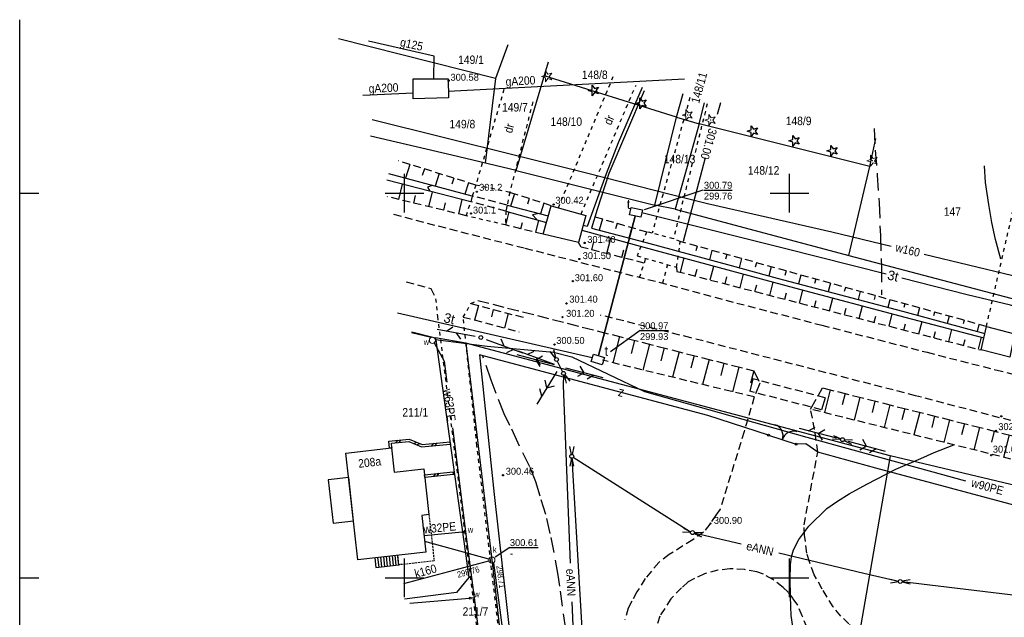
# Model space of a CAD drawing. Extents: x 4615668 to 9294084, y 5331114 to 10688993.
# Tile 158 of 181: x 4655745 to 4655873, y 5335908 to 5335986. Entities that reach past the tile are written whole.
import ezdxf
from ezdxf.enums import TextEntityAlignment as Align

# ---------------------------------------------------------------- set-up
doc = ezdxf.new("R2010")
doc.units = 0
doc.header["$MEASUREMENT"] = 0
for name, pattern in [('CHODNIK', [2, 1.5, -0.5]), ('DASHDOT', [25.4, 12.7, -6.35, 0, -6.35]), ('DROGA', [1, 0.5, -0.5]), ('HIDDEN', [0.375, 0.25, -0.125]), ('JEZDNIA', [1.5, 1, -0.5]), ('PRZEPUST', [1.5, 1, -0.5]), ('SKARPA1', [1.5, 1, -0.5]), ('WARSTWICA', [3, 2, -1])]:
    doc.linetypes.add(name, pattern=pattern)
for name, color, linetype in [('11', 7, 'Continuous'), ('12', 7, 'Continuous'), ('15', 7, 'Continuous'), ('16', 7, 'Continuous'), ('17', 7, 'Continuous'), ('18', 7, 'Continuous'), ('19', 7, 'Continuous'), ('2', 7, 'Continuous'), ('21', 7, 'Continuous'), ('22', 7, 'Continuous'), ('23', 7, 'Continuous'), ('24', 7, 'Continuous'), ('25', 7, 'Continuous'), ('26', 7, 'Continuous'), ('27', 7, 'Continuous'), ('28', 7, 'Continuous'), ('3', 7, 'Continuous'), ('31', 7, 'Continuous'), ('38', 7, 'Continuous'), ('43', 7, 'Continuous'), ('45', 7, 'Continuous'), ('47', 7, 'Continuous'), ('5', 7, 'Continuous'), ('50', 7, 'Continuous'), ('51', 7, 'Continuous'), ('52', 7, 'Continuous'), ('54', 7, 'Continuous'), ('56', 7, 'Continuous'), ('60', 7, 'Continuous'), ('SZZPZ_922', 7, 'Continuous'), ('UKKPA_506', 7, 'Continuous')]:
    doc.layers.add(name, color=color, linetype=linetype)
doc.styles.add('txt', font='TXT', dxfattribs={"height": 0.2})

# ---------------------------------------------------------------- blocks, each defined once
blk = doc.blocks.new('DR')
at = {"layer": '18', "color": 6, "linetype": 'Continuous', "style": 'txt', "width": 0.909091}
blk.add_text('dr', height=1.1, rotation=0.0001, dxfattribs=at).set_placement((0, 0), align=Align.MIDDLE)
blk = doc.blocks.new('A')
at = {"layer": '26', "color": 165, "linetype": 'Continuous'}
blk.add_circle((0, 0), 0.125, dxfattribs=at)
blk = doc.blocks.new('KL')
at = {"layer": 'UKKPA_506', "color": 7, "linetype": 'Continuous', "lineweight": 13}
blk.add_circle((0, 0), 0.4, dxfattribs=at)
blk = doc.blocks.new('BR')
at = {"layer": '38', "color": 97, "linetype": 'Continuous'}
for centre, start, end in [((-1.5, 0.05), 357.959, 90.5616), ((1.5, 0.06), 89.6223, 182.2249)]:
    blk.add_arc(centre, 1.5, start, end, dxfattribs=at)
blk = doc.blocks.new('Z')
at = {"layer": '60', "color": 11, "linetype": 'Continuous', "style": 'txt', "width": 0.88}
blk.add_text('z', height=1.25, rotation=0.0001, dxfattribs=at).set_placement((-0.01, 0.19), align=Align.MIDDLE)
blk = doc.blocks.new('SL')
at = {"layer": '22', "color": 1, "linetype": 'Continuous'}
for p, q in [((-1.27, 0.26), (-0.24, 0.05)), ((1.28, 0.26), (0.24, 0.05)), ((-0.25, -0.05), (-1.27, -0.26)), ((0.24, -0.05), (1.28, -0.26))]:
    blk.add_line(p, q, dxfattribs=at)
blk.add_circle((0, 0), 0.25, dxfattribs=at)
blk = doc.blocks.new('MSZ')
at = {"layer": '22', "color": 7, "linetype": 'Continuous'}
blk.add_circle((0, 0), 0.25, dxfattribs=at)
blk = doc.blocks.new('SL1')
at = {"layer": '22', "color": 1, "linetype": 'Continuous'}
for p, q in [((-0.245, 0.049), (-1.272, 0.256)), ((-0.245, -0.05), (-1.272, -0.256))]:
    blk.add_line(p, q, dxfattribs=at)
blk = doc.blocks.new('SEN')
at = {"layer": '22', "color": 1, "linetype": 'Continuous'}
for p, q in [((0.75, 0), (5.75, 0)), ((3.25, 0), (2.543, 0.707)), ((3.25, 0), (2.543, -0.707))]:
    blk.add_line(p, q, dxfattribs=at)
blk = doc.blocks.new('PLT')
at = {"layer": '24', "color": 40, "linetype": 'Continuous'}
for p, q in [((0.75, 0), (5.75, 0)), ((3.25, 0), (2.543, 0.707)), ((4.543, 0), (3.836, -0.707))]:
    blk.add_line(p, q, dxfattribs=at)
blk = doc.blocks.new('SLU')
at = {"layer": '22', "color": 1, "linetype": 'Continuous'}
blk.add_circle((0, 0), 0.25, dxfattribs=at)
blk = doc.blocks.new('WLD')
at = {"layer": '24', "color": 125, "linetype": 'Continuous'}
blk.add_lwpolyline([(0.75, -0.5), (-0.75, -0.5), (-0.75, 0.5), (0.75, 0.5)], close=True, dxfattribs=at)
blk = doc.blocks.new('WYS')
at = {"layer": '52', "color": 67, "linetype": 'Continuous'}
blk.add_circle((0, 0), 0.08, dxfattribs=at)
blk = doc.blocks.new('DI')
at = {"layer": 'SZZPZ_922', "color": 7, "linetype": 'Continuous', "lineweight": 13}
for p, q in [((-0.74, 0), (-0.23, 0.16)), ((-0.23, 0.7), (0.09, 0.27)), ((-0.23, 0.16), (-0.23, 0.7)), ((0.09, 0.27), (0.6, 0.43)), ((0.6, 0.43), (0.28, 0)), ((-0.23, -0.17), (-0.74, 0)), ((-0.23, -0.7), (-0.23, -0.17)), ((0.09, -0.27), (-0.23, -0.7)), ((0.6, -0.43), (0.09, -0.27)), ((0.28, 0), (0.6, -0.43))]:
    blk.add_line(p, q, dxfattribs=at)
blk.add_circle((0, 0), 0.0203, dxfattribs=at)
blk = doc.blocks.new('DIN')
at = {"layer": '47', "color": 3, "linetype": 'Continuous'}
for p, q in [((-0.736, -0.001), (-0.227, 0.164)), ((-0.227, 0.699), (0.087, 0.267)), ((-0.227, 0.164), (-0.227, 0.699)), ((0.087, 0.267), (0.595, 0.431)), ((0.595, 0.431), (0.281, -0.001)), ((-0.227, -0.166), (-0.736, -0.001)), ((-0.227, -0.702), (-0.227, -0.166)), ((0.087, -0.268), (-0.227, -0.702)), ((0.595, -0.434), (0.087, -0.268)), ((0.281, -0.001), (0.595, -0.434))]:
    blk.add_line(p, q, dxfattribs=at)

msp = doc.modelspace()

# ---------------------------------------------------------------- linework, layer by layer
at = {"layer": '11', "color": 2, "linetype": 'Continuous'}
for points in [[(4655788.909, 5335915.382), (4655787.352, 5335929.251), (4655793.278, 5335929.917), (4655793.632, 5335926.762), (4655797.466, 5335927.192), (4655798.134, 5335921.24), (4655797.212, 5335921.137), (4655797.746, 5335916.374)], [(4655787.71, 5335926.063), (4655785.048, 5335925.764), (4655785.678, 5335920.152), (4655788.34, 5335920.451)]]:
    msp.add_lwpolyline(points, close=True, dxfattribs=at)
at = {"layer": '11', "color": 2, "linetype": 'HIDDEN'}
msp.add_lwpolyline([(4655798.134, 5335921.24), (4655798.806, 5335915.229), (4655794.221, 5335914.716), (4655794.081, 5335915.963)], dxfattribs=at)
at = {"layer": '15', "color": 62, "linetype": 'Continuous'}
for p, q in [((4655791.469, 5335915.669), (4655791.609, 5335914.423)), ((4655791.842, 5335915.711), (4655791.982, 5335914.465)), ((4655792.215, 5335915.753), (4655792.355, 5335914.507)), ((4655792.589, 5335915.795), (4655792.728, 5335914.548)), ((4655792.962, 5335915.837), (4655793.102, 5335914.59)), ((4655793.335, 5335915.879), (4655793.475, 5335914.632)), ((4655793.708, 5335915.921), (4655793.848, 5335914.674))]:
    msp.add_line(p, q, dxfattribs=at)
msp.add_lwpolyline([(4655791.096, 5335915.628), (4655791.236, 5335914.381), (4655794.221, 5335914.716), (4655794.081, 5335915.963)], dxfattribs=at)
at = {"layer": '16', "color": 7, "linetype": 'CHODNIK'}
for p, q in [((4655804.481, 5335949.084), (4655840.362, 5335939.924)), ((4655847.717, 5335934.943), (4655849.282, 5335937.718)), ((4655849.282, 5335937.718), (4655899.063, 5335925.16))]:
    msp.add_line(p, q, dxfattribs=at)
at = {"layer": '16', "color": 7, "linetype": 'JEZDNIA'}
for points in [[(4655793.546, 5335960.285), (4655800.815, 5335958.362), (4655810.6, 5335955.879), (4655819.304, 5335953.639), (4655828.014, 5335951.442), (4655838.114, 5335948.737), (4655849.155, 5335945.873), (4655862.85, 5335942.334), (4655871.745, 5335940.07), (4655895.459, 5335934.03), (4655915.149, 5335929.355), (4655928.277, 5335926.256), (4655945.515, 5335922.2), (4655965.987, 5335917.321), (4655982.59, 5335913.129), (4656012.313, 5335905.478), (4656018.559, 5335904.027), (4656020.502, 5335904.453), (4656022.229, 5335905.026), (4656023.041, 5335905.509), (4656025.43, 5335906.523), (4656028.853, 5335913.457), (4656033.157, 5335922.613)], [(4655795.186, 5335951.515), (4655798.362, 5335950.647), (4655799.007, 5335949.295)], [(4656189.954, 5335850.356), (4656174.902, 5335855.759), (4656154.15, 5335862.948), (4656144.32, 5335866.121), (4656128.987, 5335870.178), (4656117.342, 5335873.276), (4656104.654, 5335876.567), (4656084.493, 5335881.576), (4656054.224, 5335888.857), (4656026.928, 5335895.557), (4656010.387, 5335899.749), (4655998.654, 5335902.666), (4655980.071, 5335907.188), (4655956.36, 5335913.034), (4655938.769, 5335917.413), (4655914.614, 5335923.416), (4655886.794, 5335930.059), (4655861.35, 5335936.691), (4655832.17, 5335944.22), (4655820.43, 5335947.161)], [(4655840.383, 5335936.533), (4655839.087, 5335932.05), (4655835.973, 5335921.971), (4655835.412, 5335921.191), (4655834.609, 5335920), (4655833.819, 5335918.966), (4655832.405, 5335917.958), (4655829.342, 5335916.071), (4655827.992, 5335915.037), (4655826.239, 5335912.927), (4655825.158, 5335911.191), (4655824.477, 5335909.981), (4655824.03, 5335909.09), (4655823.581, 5335907.616)], [(4655851.034, 5335894.948), (4655851.319, 5335895.526), (4655853.033, 5335904.007), (4655853.444, 5335906.244), (4655852.695, 5335907.04), (4655851.63, 5335908.055), (4655850.662, 5335909.243), (4655849.231, 5335911.58), (4655848.186, 5335913.43), (4655847.568, 5335915.118), (4655847.23, 5335916.249), (4655846.933, 5335918.571), (4655846.874, 5335919.907), (4655848.651, 5335929.372), (4655848.227, 5335932.286), (4655847.717, 5335934.943)], [(4655846.638, 5335908.084), (4655846.041, 5335909.498), (4655845.449, 5335910.344), (4655844.822, 5335911.15), (4655844.133, 5335911.791), (4655842.817, 5335912.819), (4655841.605, 5335913.502), (4655840.716, 5335913.816), (4655839.141, 5335914.104), (4655837.212, 5335914.217), (4655835.661, 5335914.017), (4655833.94, 5335913.553), (4655832.654, 5335912.962), (4655831.791, 5335912.522)], [(4655831.791, 5335912.522), (4655830.96, 5335911.737), (4655829.566, 5335910.311), (4655828.129, 5335908.059), (4655827.665, 5335906.514)], [(4655847.251, 5335906.52), (4655846.638, 5335908.084)]]:
    msp.add_lwpolyline(points, dxfattribs=at)
at = {"layer": '16', "color": 7, "linetype": 'CHODNIK'}
msp.add_lwpolyline([(4655840.362, 5335939.924), (4655841.13, 5335938.327), (4655840.383, 5335936.533)], dxfattribs=at)
at = {"layer": '17', "color": 97, "linetype": 'DROGA'}
for p, q in [((4655814.947, 5335961.129), (4655822.263, 5335978.615)), ((4655817.9, 5335960.304), (4655825.036, 5335977.071)), ((4655807.88, 5335976.502), (4655804.225, 5335964.067)), ((4655811.622, 5335974.87), (4655808.63, 5335963.121)), ((4655832.033, 5335975.436), (4655827.127, 5335957.819)), ((4655834.289, 5335974.626), (4655829.891, 5335957.084)), ((4655870.554, 5335945.699), (4655874.975, 5335964.907)), ((4655808.63, 5335963.121), (4655808.288, 5335961.458)), ((4655825.498, 5335952.077), (4655826.301, 5335954.54)), ((4655829.118, 5335953.735), (4655828.456, 5335951.324))]:
    msp.add_line(p, q, dxfattribs=at)
for points in [[(4655808.63, 5335963.121), (4655804.225, 5335964.067), (4655803.769, 5335962.647)], [(4655808.144, 5335960.699), (4655808.061, 5335958.884), (4655802.971, 5335960.08), (4655803.596, 5335961.911)], [(4655827.127, 5335957.819), (4655826.425, 5335957.988), (4655825.171, 5335954.863), (4655830.31, 5335953.394), (4655830.793, 5335956.724), (4655829.891, 5335957.084), (4655827.127, 5335957.819)], [(4655799.007, 5335949.295), (4655799.248, 5335946.995), (4655804.44, 5335905.712), (4655807.993, 5335875.27)], [(4655810.228, 5335874.644), (4655808.397, 5335896.209), (4655804.371, 5335930.194), (4655802.575, 5335946.925), (4655803.596, 5335948.666), (4655804.481, 5335949.084)]]:
    msp.add_lwpolyline(points, dxfattribs=at)
at = {"layer": '19', "color": 7, "linetype": 'Continuous'}
for p, q in [((4655803.769, 5335962.647), (4655803.596, 5335961.911)), ((4655808.288, 5335961.458), (4655808.144, 5335960.699)), ((4655840.218, 5335938.894), (4655839.842, 5335937.268)), ((4655849.595, 5335936.421), (4655849.136, 5335934.867))]:
    msp.add_line(p, q, dxfattribs=at)
at = {"layer": '19', "color": 172, "linetype": 'PRZEPUST'}
for p, q in [((4655808.144, 5335960.699), (4655803.596, 5335961.911)), ((4655808.288, 5335961.458), (4655803.769, 5335962.647)), ((4655849.595, 5335936.421), (4655840.218, 5335938.894)), ((4655849.136, 5335934.867), (4655839.842, 5335937.268))]:
    msp.add_line(p, q, dxfattribs=at)
at = {"layer": '19', "color": 172, "linetype": 'Continuous'}
for p, q in [((4655793.85, 5335930.579), (4655794.115, 5335930.911)), ((4655794.272, 5335930.627), (4655794.537, 5335930.958)), ((4655793.315, 5335929.921), (4655793.017, 5335929.887)), ((4655796.183, 5335930.48), (4655796.575, 5335930.641)), ((4655796.575, 5335930.317), (4655796.967, 5335930.478)), ((4655798.493, 5335930.184), (4655798.764, 5335930.511)), ((4655798.916, 5335930.224), (4655799.186, 5335930.551)), ((4655800.922, 5335930.414), (4655800.894, 5335930.712)), ((4655797.555, 5335926.396), (4655801.302, 5335926.817)), ((4655797.589, 5335926.098), (4655797.555, 5335926.396)), ((4655797.589, 5335926.098), (4655801.336, 5335926.519)), ((4655798.781, 5335926.232), (4655799.046, 5335926.564)), ((4655799.203, 5335926.279), (4655799.467, 5335926.611)), ((4655801.336, 5335926.519), (4655801.302, 5335926.817))]:
    msp.add_line(p, q, dxfattribs=at)
for points in [[(4655793.017, 5335929.887), (4655792.917, 5335930.776), (4655795.544, 5335931.071), (4655797.234, 5335930.367), (4655800.894, 5335930.712)], [(4655793.315, 5335929.921), (4655793.249, 5335930.512), (4655795.5, 5335930.765), (4655797.188, 5335930.061), (4655800.922, 5335930.414)]]:
    msp.add_lwpolyline(points, dxfattribs=at)
for p in [(4655793.315, 5335929.921), (4655800.922, 5335930.414), (4655797.589, 5335926.098), (4655801.336, 5335926.519)]:
    msp.add_point(p, dxfattribs=at)
at = {"layer": '2', "color": 7, "linetype": 'Continuous'}
for p, q in [((4655809.451, 5335965.972), (4655813.646, 5335980.065)), ((4655830.305, 5335972.899), (4655813.114, 5335978.276)), ((4655806.788, 5335977.897), (4655805.444, 5335966.918)), ((4655855.392, 5335966.492), (4655856.178, 5335970.124)), ((4655802.912, 5335943.529), (4655798.988, 5335944.222)), ((4655858.038, 5335928.883), (4655802.912, 5335943.529))]:
    msp.add_line(p, q, dxfattribs=at)
for points in [[(4655808.378, 5335982.281), (4655806.788, 5335977.897), (4655786.372, 5335983.061)], [(4655809.451, 5335965.972), (4655827.488, 5335961.471), (4655830.305, 5335972.899), (4655831.161, 5335975.983)], [(4655830.305, 5335972.899), (4655833.229, 5335972.033), (4655833.935, 5335974.759)], [(4655833.229, 5335972.033), (4655830.133, 5335960.953), (4655827.488, 5335961.471)], [(4655830.133, 5335960.953), (4655852.698, 5335954.906), (4655855.392, 5335966.492), (4655833.229, 5335972.033)], [(4655809.451, 5335965.972), (4655801.103, 5335967.942), (4655790.544, 5335970.427)], [(4655852.698, 5335954.906), (4655875.37, 5335948.932), (4655878.659, 5335964.448)], [(4655795.919, 5335944.995), (4655798.988, 5335944.222), (4655803.329, 5335913.091), (4655801.71, 5335911.145), (4655794.954, 5335910.238)], [(4655802.912, 5335943.529), (4655806.383, 5335914.655), (4655810.95, 5335874.067)], [(4655892.692, 5335920.67), (4655858.038, 5335928.883), (4655852.789, 5335898.44)]]:
    msp.add_lwpolyline(points, dxfattribs=at)
at = {"layer": '21', "color": 1, "linetype": 'Continuous'}
for p, q in [((4655816.693, 5335928.573), (4655818.14, 5335903.662)), ((4655832.12, 5335918.963), (4655816.889, 5335928.676)), ((4655838.69, 5335917.391), (4655832.605, 5335918.841))]:
    msp.add_line(p, q, dxfattribs=at)
for points in [[(4655815.611, 5335939.347), (4655815.573, 5335938.008), (4655816.468, 5335914.956)], [(4655859.12, 5335912.552), (4655854.638, 5335913.589), (4655843.602, 5335916.22)], [(4655879.311, 5335910.492), (4655876.134, 5335910.537), (4655859.618, 5335912.526)], [(4655816.682, 5335909.91), (4655817.219, 5335897.576), (4655824.805, 5335889.458)]]:
    msp.add_lwpolyline(points, dxfattribs=at)
at = {"layer": '22', "color": 7, "linetype": 'DASHDOT'}
msp.add_line((4655814.812, 5335941.186), (4655815.505, 5335939.821), dxfattribs=at)
at = {"layer": '23', "color": 40, "linetype": 'Continuous'}
for p, q in [((4655820.183, 5335941.902), (4655824.921, 5335960.039)), ((4655824.921, 5335960.039), (4655820.183, 5335941.902)), ((4655819.351, 5335941.606), (4655794.066, 5335947.438))]:
    msp.add_line(p, q, dxfattribs=at)
for points in [[(4655857.553, 5335952.477), (4655844.335, 5335955.817), (4655825.789, 5335960.465)], [(4655892.174, 5335942.672), (4655873.671, 5335948.445), (4655868.064, 5335949.821), (4655859.589, 5335951.963)]]:
    msp.add_lwpolyline(points, dxfattribs=at)
at = {"layer": '25', "color": 165, "linetype": 'Continuous'}
for p, q in [((4655798.426, 5335944.253), (4655795.867, 5335944.861)), ((4655802.45, 5335918.973), (4655797.509, 5335918.492)), ((4655802.698, 5335918.996), (4655802.863, 5335919.011)), ((4655802.863, 5335919.011), (4655803.989, 5335910.425)), ((4655803.382, 5335910.364), (4655795.632, 5335909.708)), ((4655803.989, 5335910.425), (4655803.631, 5335910.388)), ((4655803.989, 5335910.425), (4655804.94, 5335903.34))]:
    msp.add_line(p, q, dxfattribs=at)
for points in [[(4655790.748, 5335972.571), (4655818.607, 5335965.66), (4655829.645, 5335962.848), (4655834.337, 5335961.657), (4655850.476, 5335958.008), (4655858.201, 5335956.144)], [(4655862.479, 5335955.111), (4655891.288, 5335948.159), (4655917.449, 5335941.476), (4655939.847, 5335935.572), (4655960.17, 5335929.457), (4655976.358, 5335925.602), (4655979.588, 5335924.705)], [(4655798.812, 5335943.556), (4655800.107, 5335941.173), (4655800.445, 5335938.457)], [(4655798.977, 5335943.994), (4655805.692, 5335943.142), (4655814.308, 5335942.354), (4655816.716, 5335941.732), (4655826.123, 5335937.225), (4655847.237, 5335931.322), (4655867.852, 5335925.656)], [(4655801.187, 5335932.503), (4655801.999, 5335925.979), (4655802.863, 5335919.011)]]:
    msp.add_lwpolyline(points, dxfattribs=at)
at = {"layer": '27', "color": 17, "linetype": 'Continuous'}
for p, q in [((4655805.918, 5335915.44), (4655797.593, 5335917.742)), ((4655794.881, 5335912.295), (4655805.917, 5335915.23))]:
    msp.add_line(p, q, dxfattribs=at)
msp.add_lwpolyline([(4655806.519, 5335914.996), (4655807.704, 5335906.218), (4655810.067, 5335885.673)], dxfattribs=at)
at = {"layer": '31', "color": 2, "linetype": 'Continuous'}
for p, q in [((4655800.647, 5335976.265), (4655831.35, 5335977.88)), ((4655796.089, 5335976.004), (4655789.532, 5335975.717))]:
    msp.add_line(p, q, dxfattribs=at)
msp.add_lwpolyline([(4655798.784, 5335977.854), (4655798.819, 5335980.828), (4655790.262, 5335982.749)], dxfattribs=at)
at = {"layer": '38', "color": 97, "linetype": 'Continuous'}
msp.add_line((4655842.239, 5335931.565), (4655845.86, 5335930.406), dxfattribs=at)
for points in [[(4655796.104, 5335977.856), (4655800.615, 5335977.852), (4655800.665, 5335975.39), (4655796.083, 5335975.263), (4655796.104, 5335977.856)], [(4655842.239, 5335931.565), (4655834.384, 5335934.104), (4655804.704, 5335941.993), (4655806.605, 5335923.88), (4655809.903, 5335894.502), (4655811.96, 5335873.818), (4655813.413, 5335845.806), (4655814.485, 5335824.086)], [(4655846.713, 5335865.387), (4655849.797, 5335881.632), (4655849.892, 5335882.164), (4655884.952, 5335873.981), (4655887.706, 5335890.416), (4655892.337, 5335917.665), (4655877.367, 5335921.626), (4655856.19, 5335927.29), (4655848.651, 5335929.372), (4655847.11, 5335930.465), (4655845.86, 5335930.406)]]:
    msp.add_lwpolyline(points, dxfattribs=at)
for centre in [(4655842.239, 5335931.565), (4655845.86, 5335930.406)]:
    msp.add_circle(centre, 0.125, dxfattribs=at)
at = {"layer": '43', "color": 125, "linetype": 'Continuous'}
for points in [[(4655814.011, 5335961.39), (4655818.515, 5335960.132), (4655817.557, 5335956.627), (4655812.991, 5335957.679), (4655814.011, 5335961.39)], [(4655870.554, 5335945.699), (4655874.215, 5335944.733), (4655873.613, 5335941.703), (4655869.893, 5335942.64), (4655870.554, 5335945.699)]]:
    msp.add_lwpolyline(points, dxfattribs=at)
at = {"layer": '45', "color": 219, "linetype": 'Continuous'}
for p, q in [((4655803.769, 5335962.647), (4655792.903, 5335965.524)), ((4655803.596, 5335961.911), (4655792.645, 5335964.717)), ((4655808.144, 5335960.699), (4655813.416, 5335959.224)), ((4655808.288, 5335961.458), (4655813.644, 5335960.055))]:
    msp.add_line(p, q, dxfattribs=at)
for points in [[(4655825.855, 5335976.762), (4655822.732, 5335969.547), (4655821.147, 5335965.545), (4655818.681, 5335958.664), (4655818.152, 5335958.804)], [(4655826.098, 5335976.309), (4655821.505, 5335965.568), (4655819.995, 5335960.903), (4655819.257, 5335958.479)], [(4655798.563, 5335964.026), (4655797.943, 5335963.817), (4655798.27, 5335963.276)], [(4655812.469, 5335960.363), (4655811.59, 5335960.205), (4655812.132, 5335959.583)], [(4655817.987, 5335958.199), (4655826.049, 5335956.011), (4655845.641, 5335950.706), (4655859.946, 5335946.907), (4655870.234, 5335944.216)], [(4655819.257, 5335958.479), (4655826.363, 5335956.587), (4655837.417, 5335953.606), (4655843.377, 5335951.979), (4655859.674, 5335947.665), (4655870.353, 5335944.771)]]:
    msp.add_lwpolyline(points, dxfattribs=at)
at = {"layer": '50', "color": 216, "linetype": 'Continuous'}
for p, q in [((4655836.031, 5335974.757), (4655835.595, 5335973.225)), ((4655833.999, 5335967.623), (4655831.157, 5335956.745))]:
    msp.add_line(p, q, dxfattribs=at)
at = {"layer": '50', "color": 245, "linetype": 'WARSTWICA'}
for points in [[(4655855.96, 5335971.424), (4655856.085, 5335968.586), (4655856.366, 5335965.352), (4655856.611, 5335961.772), (4655856.78, 5335957.512), (4655856.923, 5335953.444), (4655856.917, 5335949.808)], [(4655819.086, 5335852.634), (4655818.56, 5335857.575), (4655817.667, 5335866.395), (4655817.05, 5335875.889), (4655816.617, 5335885.648), (4655816.537, 5335890.575), (4655816.469, 5335898.037), (4655816.248, 5335902.885), (4655815.903, 5335906.368), (4655815.127, 5335911.929), (4655814.924, 5335913.375), (4655814.414, 5335916.321), (4655813.897, 5335918.804), (4655813.324, 5335921.26), (4655812.567, 5335923.623), (4655812.021, 5335925.492), (4655811.229, 5335927.469), (4655809.71, 5335930.524), (4655808.658, 5335932.84), (4655807.909, 5335934.33), (4655806.871, 5335936.965), (4655806.223, 5335938.726), (4655805.128, 5335941.824)]]:
    msp.add_lwpolyline(points, dxfattribs=at)
at = {"layer": '50', "color": 216, "linetype": 'Continuous'}
for points in [[(4655872.42, 5335954.455), (4655871.725, 5335956.996), (4655871.276, 5335959.188), (4655870.857, 5335961.552), (4655870.42, 5335964.418), (4655870.319, 5335966.571)], [(4655845.526, 5335905.834), (4655845.199, 5335908.126), (4655845.128, 5335909.243), (4655845.11, 5335910.698), (4655845.047, 5335912.812), (4655845.116, 5335914.724), (4655845.229, 5335915.77), (4655845.498, 5335916.654), (4655846.189, 5335917.991), (4655847.483, 5335919.725), (4655849.83, 5335922.056), (4655851.202, 5335922.988), (4655852.737, 5335923.957), (4655855.016, 5335925.221), (4655858.8, 5335927.155), (4655862.022, 5335928.554), (4655863.776, 5335929.339), (4655866.32, 5335930.315)]]:
    msp.add_lwpolyline(points, dxfattribs=at)
at = {"layer": '51', "color": 3, "linetype": 'SKARPA1'}
for p, q in [((4655804.225, 5335964.067), (4655794.187, 5335967.215)), ((4655814.011, 5335961.39), (4655808.63, 5335963.121)), ((4655802.971, 5335960.08), (4655792.719, 5335962.568)), ((4655819.702, 5335959.94), (4655826.425, 5335957.988)), ((4655812.991, 5335957.679), (4655808.061, 5335958.884)), ((4655870.554, 5335945.699), (4655830.793, 5335956.724)), ((4655803.596, 5335948.666), (4655810.521, 5335946.849)), ((4655802.575, 5335946.925), (4655809.852, 5335945.011)), ((4655840.383, 5335936.533), (4655820.676, 5335941.306)), ((4655898.48, 5335922.315), (4655847.717, 5335934.943))]:
    msp.add_line(p, q, dxfattribs=at)
at = {"layer": '51', "color": 3, "linetype": 'Continuous'}
for p, q in [((4655795.637, 5335966.76), (4655795.07, 5335964.95)), ((4655797.546, 5335966.162), (4655797.275, 5335965.3)), ((4655799.454, 5335965.563), (4655798.94, 5335963.925)), ((4655794.225, 5335962.203), (4655794.707, 5335964.189)), ((4655801.362, 5335964.965), (4655801.119, 5335964.189)), ((4655803.271, 5335964.366), (4655802.811, 5335962.901)), ((4655798.112, 5335961.259), (4655798.582, 5335963.196)), ((4655809.251, 5335962.921), (4655808.742, 5335961.339)), ((4655796.168, 5335961.731), (4655796.406, 5335962.712)), ((4655800.056, 5335960.788), (4655800.288, 5335961.743)), ((4655801.999, 5335960.316), (4655802.457, 5335962.203)), ((4655811.155, 5335962.309), (4655810.918, 5335961.57)), ((4655813.059, 5335961.696), (4655812.618, 5335960.324)), ((4655808.134, 5335958.866), (4655808.554, 5335960.584)), ((4655810.077, 5335958.391), (4655810.279, 5335959.218)), ((4655812.02, 5335957.916), (4655812.408, 5335959.506)), ((4655820.662, 5335959.661), (4655820.243, 5335958.217)), ((4655822.583, 5335959.104), (4655822.38, 5335958.403)), ((4655824.504, 5335958.546), (4655824.109, 5335957.187)), ((4655819.317, 5335955.651), (4655819.577, 5335956.674)), ((4655821.255, 5335955.158), (4655821.767, 5335957.173)), ((4655823.193, 5335954.665), (4655823.446, 5335955.657)), ((4655832.972, 5335956.12), (4655832.802, 5335955.508)), ((4655834.899, 5335955.585), (4655834.564, 5335954.375)), ((4655830.804, 5335952.742), (4655831.283, 5335954.594)), ((4655836.827, 5335955.051), (4655836.661, 5335954.453)), ((4655838.754, 5335954.517), (4655838.425, 5335953.331)), ((4655840.681, 5335953.982), (4655840.518, 5335953.393)), ((4655832.741, 5335952.241), (4655832.977, 5335953.156)), ((4655834.677, 5335951.741), (4655835.144, 5335953.548)), ((4655842.608, 5335953.448), (4655842.284, 5335952.277)), ((4655844.536, 5335952.913), (4655844.375, 5335952.335)), ((4655836.613, 5335951.24), (4655836.844, 5335952.133)), ((4655838.55, 5335950.74), (4655839.005, 5335952.503)), ((4655842.423, 5335949.739), (4655842.867, 5335951.457)), ((4655846.463, 5335952.379), (4655846.149, 5335951.245)), ((4655848.39, 5335951.845), (4655848.236, 5335951.289)), ((4655850.318, 5335951.31), (4655850.016, 5335950.222)), ((4655840.486, 5335950.24), (4655840.711, 5335951.11)), ((4655844.359, 5335949.239), (4655844.578, 5335950.087)), ((4655846.295, 5335948.738), (4655846.729, 5335950.417)), ((4655852.245, 5335950.776), (4655852.097, 5335950.243)), ((4655854.172, 5335950.241), (4655853.883, 5335949.198)), ((4655848.232, 5335948.238), (4655848.447, 5335949.071)), ((4655850.168, 5335947.738), (4655850.595, 5335949.39)), ((4655856.099, 5335949.707), (4655855.958, 5335949.197)), ((4655858.027, 5335949.173), (4655857.75, 5335948.174)), ((4655804.563, 5335948.412), (4655804.07, 5335946.532)), ((4655806.498, 5335947.905), (4655806.251, 5335946.964)), ((4655808.432, 5335947.397), (4655807.938, 5335945.514)), ((4655852.104, 5335947.237), (4655852.316, 5335948.057)), ((4655854.041, 5335946.737), (4655854.461, 5335948.364)), ((4655859.954, 5335948.638), (4655859.819, 5335948.15)), ((4655861.881, 5335948.104), (4655861.614, 5335947.139)), ((4655863.809, 5335947.569), (4655863.676, 5335947.093)), ((4655855.977, 5335946.236), (4655856.186, 5335947.043)), ((4655857.914, 5335945.736), (4655858.327, 5335947.337)), ((4655861.786, 5335944.735), (4655862.196, 5335946.319)), ((4655865.736, 5335947.035), (4655865.475, 5335946.093)), ((4655867.663, 5335946.501), (4655867.534, 5335946.035)), ((4655859.85, 5335945.235), (4655860.055, 5335946.03)), ((4655863.723, 5335944.235), (4655863.927, 5335945.024)), ((4655865.659, 5335943.734), (4655866.065, 5335945.306)), ((4655869.59, 5335945.966), (4655869.335, 5335945.047)), ((4655822.891, 5335944.384), (4655822.022, 5335940.98)), ((4655824.828, 5335943.89), (4655824.397, 5335942.199)), ((4655867.595, 5335943.234), (4655867.798, 5335944.017)), ((4655869.532, 5335942.733), (4655869.935, 5335944.294)), ((4655826.766, 5335943.395), (4655825.909, 5335940.038)), ((4655828.704, 5335942.9), (4655828.279, 5335941.234)), ((4655830.642, 5335942.405), (4655829.797, 5335939.097)), ((4655832.58, 5335941.911), (4655832.161, 5335940.268)), ((4655834.518, 5335941.416), (4655833.685, 5335938.155)), ((4655836.456, 5335940.921), (4655836.042, 5335939.303)), ((4655838.393, 5335940.427), (4655837.573, 5335937.214)), ((4655840.331, 5335939.932), (4655839.924, 5335938.337)), ((4655850.252, 5335937.473), (4655849.501, 5335934.499)), ((4655852.191, 5335936.984), (4655851.817, 5335935.5)), ((4655854.13, 5335936.495), (4655853.383, 5335933.533)), ((4655856.069, 5335936.006), (4655855.697, 5335934.528)), ((4655858.009, 5335935.517), (4655857.265, 5335932.568)), ((4655859.948, 5335935.027), (4655859.577, 5335933.556)), ((4655861.887, 5335934.538), (4655861.146, 5335931.602)), ((4655863.826, 5335934.049), (4655863.457, 5335932.584)), ((4655865.766, 5335933.56), (4655865.028, 5335930.637)), ((4655867.705, 5335933.071), (4655867.337, 5335931.612)), ((4655869.644, 5335932.581), (4655868.91, 5335929.671)), ((4655871.583, 5335932.092), (4655871.217, 5335930.64)), ((4655873.523, 5335931.603), (4655872.792, 5335928.705))]:
    msp.add_line(p, q, dxfattribs=at)
at = {"layer": '51', "color": 3, "linetype": 'SKARPA1'}
for points in [[(4655826.101, 5335953.926), (4655817.919, 5335956.006), (4655817.557, 5335956.627)], [(4655830.31, 5335953.394), (4655830.358, 5335952.857), (4655869.893, 5335942.64)]]:
    msp.add_lwpolyline(points, dxfattribs=at)
at = {"layer": '54', "color": 40, "linetype": 'Continuous'}
for p, q in [((4655833.727, 5335963.409), (4655826.107, 5335960.845)), ((4655825.556, 5335945.154), (4655821.736, 5335942.417))]:
    msp.add_line(p, q, dxfattribs=at)
at = {"layer": '56', "color": 17, "linetype": 'Continuous'}
msp.add_line((4655808.651, 5335916.978), (4655806.744, 5335915.704), dxfattribs=at)
at = {"layer": '60', "color": 7, "linetype": 'Continuous'}
for p, q in [((4655794.967, 5335960.525), (4655794.967, 5335965.525)), ((4655844.967, 5335960.525), (4655844.967, 5335965.525)), ((4655744.967, 5335963.025), (4655747.467, 5335963.025)), ((4655792.467, 5335963.025), (4655797.467, 5335963.025)), ((4655842.467, 5335963.025), (4655847.467, 5335963.025)), ((4655794.967, 5335910.525), (4655794.967, 5335915.525)), ((4655844.967, 5335910.525), (4655844.967, 5335915.525)), ((4655744.967, 5335913.025), (4655747.467, 5335913.025)), ((4655792.467, 5335913.025), (4655797.467, 5335913.025)), ((4655842.467, 5335913.025), (4655847.467, 5335913.025))]:
    msp.add_line(p, q, dxfattribs=at)
msp.add_lwpolyline([(4656144.967, 5335985.559), (4656144.967, 5335813.025), (4655744.967, 5335813.025), (4655744.967, 5335985.559)], dxfattribs=at)

# ---------------------------------------------------------------- block references
at = {"layer": '18', "color": 6, "linetype": 'Continuous'}
for p, xscale, yscale, rotation in [((4655821.503, 5335972.541), 1.000000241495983, 1.000000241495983, 66.66793299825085), ((4655808.511, 5335971.458), 0.9999980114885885, 0.9999980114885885, 75.3027314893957)]:
    msp.add_blockref('DR', p, dxfattribs=dict(at, xscale=xscale, yscale=yscale, rotation=rotation))
at = {"layer": '22', "color": 1, "linetype": 'Continuous'}
for name, p, xscale, yscale, rotation in [('SEN', (4655815.159, 5335940.503), 0.9999986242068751, 0.9999986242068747, 164.6621376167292), ('SL1', (4655814.7, 5335941.409), 0.9999991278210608, 0.9999991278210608, 296.8678837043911), ('SEN', (4655815.159, 5335940.503), 1.000001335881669, 1.000001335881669, 345.4552621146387), ('SEN', (4655815.159, 5335940.503), 1.000000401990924, 1.000000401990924, 238.6346343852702), ('SL1', (4655815.618, 5335939.597), 0.9999991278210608, 0.9999991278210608, 116.8678837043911), ('SEN', (4655851.856, 5335930.982), 1.000001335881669, 1.000001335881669, 165.4552621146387), ('SL', (4655851.856, 5335930.982), 1.000000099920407, 1.000000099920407, 345.7755805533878), ('SEN', (4655851.856, 5335930.982), 1.000000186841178, 1.000000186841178, 344.8056987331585), ('SL', (4655832.365, 5335918.912), 1.000000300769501, 1.000000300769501, 346.1908232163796), ('SL', (4655859.37, 5335912.558), 0.9999989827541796, 0.9999989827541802, 358.5185336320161)]:
    msp.add_blockref(name, p, dxfattribs=dict(at, xscale=xscale, yscale=yscale, rotation=rotation))
at = {"layer": '22', "color": 7, "linetype": 'Continuous'}
for p in [(4655814.7, 5335941.409), (4655815.618, 5335939.597)]:
    msp.add_blockref('MSZ', p, dxfattribs=at)
at = {"layer": '22', "color": 1, "linetype": 'Continuous'}
msp.add_blockref('SLU', (4655851.856, 5335930.982), dxfattribs=at)
at = {"layer": '22', "color": 1, "linetype": 'Continuous', "rotation": 270}
msp.add_blockref('SL', (4655816.686, 5335928.823), dxfattribs=at)
at = {"layer": '24', "color": 125, "linetype": 'Continuous'}
for p, xscale, yscale, rotation in [((4655825.037, 5335960.526), 0.999997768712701, 0.999997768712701, 348.7592932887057), ((4655820.076, 5335941.412), 1.000002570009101, 1.000002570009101, 342.8826180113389)]:
    msp.add_blockref('WLD', p, dxfattribs=dict(at, xscale=xscale, yscale=yscale, rotation=rotation))
at = {"layer": '24', "color": 40, "linetype": 'Continuous'}
for p, xscale, yscale, rotation in [((4655804.868, 5335944.26), 0.99999880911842, 0.9999988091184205, 169.3823934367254), ((4655804.868, 5335944.26), 1.00000057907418, 1.00000057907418, 339.8986575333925), ((4655815.159, 5335940.503), 0.999999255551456, 0.999999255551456, 160.0250083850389), ((4655815.159, 5335940.503), 1.000001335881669, 1.000001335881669, 345.4552621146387), ((4655815.159, 5335940.503), 1.000000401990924, 1.000000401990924, 238.6346343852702), ((4655851.856, 5335930.982), 1.000001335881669, 1.000001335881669, 165.4552621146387), ((4655851.856, 5335930.982), 1.000000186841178, 1.000000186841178, 344.8056987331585)]:
    msp.add_blockref('PLT', p, dxfattribs=dict(at, xscale=xscale, yscale=yscale, rotation=rotation))
msp.add_blockref('SLU', (4655804.868, 5335944.26), dxfattribs=at)
at = {"layer": '26', "color": 165, "linetype": 'Continuous'}
for name, p in [('KL', (4655798.591, 5335943.889)), ('A', (4655802.574, 5335918.985)), ('A', (4655803.507, 5335910.375))]:
    msp.add_blockref(name, p, dxfattribs=at)
at = {"layer": '28', "color": 17, "linetype": 'Continuous'}
msp.add_blockref('KL', (4655806.304, 5335915.333), dxfattribs=at)
at = {"layer": '38', "color": 97, "linetype": 'Continuous', "xscale": 0.9999978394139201, "yscale": 0.9999978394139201, "rotation": 342.2415555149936}
msp.add_blockref('BR', (4655844.049, 5335930.986), dxfattribs=at)
at = {"layer": '47', "color": 3, "linetype": 'Continuous'}
for name, p in [('DI', (4655813.488, 5335978.194)), ('DIN', (4655819.547, 5335976.345)), ('DIN', (4655825.753, 5335974.693)), ('DI', (4655831.751, 5335973.171)), ('DI', (4655834.729, 5335972.519)), ('DIN', (4655840.22, 5335971.087)), ('DIN', (4655845.635, 5335969.812)), ('DIN', (4655850.563, 5335968.529)), ('DI', (4655855.744, 5335967.238))]:
    msp.add_blockref(name, p, dxfattribs=at)
at = {"layer": '52', "color": 67, "linetype": 'Continuous'}
for p in [(4655800.696, 5335977.647), (4655804.361, 5335963.207), (4655814.333, 5335961.544), (4655803.588, 5335960.382), (4655818.363, 5335956.55), (4655817.671, 5335954.467), (4655816.834, 5335951.591), (4655815.999, 5335948.69), (4655815.489, 5335946.901), (4655814.451, 5335943.341), (4655872.483, 5335934.023), (4655871.814, 5335932.126), (4655871.172, 5335928.957), (4655807.749, 5335926.358), (4655834.707, 5335920.097)]:
    msp.add_blockref('WYS', p, dxfattribs=at)
at = {"layer": '60', "color": 11, "linetype": 'Continuous', "xscale": 1.000000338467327, "yscale": 1.000000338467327, "rotation": 165.791822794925}
msp.add_blockref('Z', (4655823.07, 5335937.115), dxfattribs=at)

# ---------------------------------------------------------------- texts
at = {"layer": '12', "color": 62, "linetype": 'Continuous', "style": 'txt', "width": 0.909091}
msp.add_text('208a', height=1.1, rotation=6.41234, dxfattribs=at).set_placement((4655790.374, 5335928.583), align=Align.TOP_CENTER)
at = {"layer": '21', "color": 1, "linetype": 'Continuous', "style": 'txt', "width": 0.909091}
for rotation, p in [(346.59262, (4655841.146, 5335916.804)), (272.49092, (4655816.573, 5335912.433))]:
    msp.add_text('eANN', height=1.1, rotation=rotation, dxfattribs=at).set_placement(p, align=Align.MIDDLE)
at = {"layer": '24', "color": 125, "linetype": 'Continuous', "style": 'txt'}
for p in [(4655823.837, 5335960.972), (4655820.947, 5335941.878)]:
    msp.add_text('t', height=1.25, dxfattribs=at).set_placement(p)
at = {"layer": '25', "color": 165, "linetype": 'Continuous', "style": 'txt', "width": 0.909091}
for s, rotation, p in [('w160', 346.43245, (4655860.341, 5335955.627)), ('w63PE', 277.0981, (4655800.817, 5335935.48)), ('w90PE', 344.63089, (4655870.697, 5335924.874))]:
    msp.add_text(s, height=1.1, rotation=rotation, dxfattribs=at).set_placement(p, align=Align.MIDDLE)
msp.add_text('w32PE', height=1.1, rotation=5.56015, dxfattribs=at).set_placement((4655799.596, 5335918.997), align=Align.CENTER)
at = {"layer": '26', "color": 165, "linetype": 'Continuous', "style": 'txt', "width": 0.875}
for p in [(4655797.456, 5335943.295), (4655803.185, 5335918.872), (4655804.024, 5335910.511)]:
    msp.add_text('w', height=0.8, dxfattribs=at).set_placement(p)
at = {"layer": '27', "color": 17, "linetype": 'Continuous', "style": 'txt', "width": 0.909091}
msp.add_text('k160', height=1.1, rotation=14.89296, dxfattribs=at).set_placement((4655797.833, 5335913.39), align=Align.CENTER)
at = {"layer": '28', "color": 17, "linetype": 'Continuous', "style": 'txt', "width": 0.875}
msp.add_text('k', height=0.8, dxfattribs=at).set_placement((4655806.45, 5335916.301))
at = {"layer": '3', "color": 40, "linetype": 'Continuous', "style": 'txt'}
for rotation, p in [(347.0044, (4655858.289, 5335951.665)), (347.01184, (4655800.64, 5335946.117))]:
    msp.add_text('3t', height=1.25, rotation=rotation, dxfattribs=at).set_placement(p, align=Align.CENTER)
at = {"layer": '31', "color": 2, "linetype": 'Continuous', "style": 'txt', "width": 0.909091}
for s, rotation, p in [('g125', 347.34718, (4655795.765, 5335981.821)), ('gA200', 3.01141, (4655810.054, 5335977.06)), ('gA200', 2.51052, (4655792.261, 5335976.136))]:
    msp.add_text(s, height=1.1, rotation=rotation, dxfattribs=at).set_placement(p, align=Align.CENTER)
at = {"layer": '5', "color": 6, "linetype": 'Continuous', "style": 'txt', "width": 0.909091}
for s, p in [('149/1', (4655803.6, 5335980.375)), ('148/8', (4655819.676, 5335978.422)), ('149/7', (4655809.303, 5335974.199)), ('148/10', (4655815.981, 5335972.333)), ('148/9', (4655846.159, 5335972.428)), ('149/8', (4655802.479, 5335972.011)), ('148/13', (4655830.697, 5335967.47)), ('148/12', (4655841.613, 5335965.996)), ('147', (4655866.133, 5335960.625)), ('211/1', (4655796.354, 5335934.565)), ('211/7', (4655804.179, 5335908.679))]:
    msp.add_text(s, height=1.1, dxfattribs=at).set_placement(p, align=Align.MIDDLE)
msp.add_text('148/11', height=1.1, rotation=74.78284, dxfattribs=at).set_placement((4655833.213, 5335976.727), align=Align.MIDDLE)
at = {"layer": '50', "color": 6, "linetype": 'Continuous', "style": 'txt', "width": 0.909091}
msp.add_text('301.00', height=1.1, rotation=254.10345, dxfattribs=at).set_placement((4655834.485, 5335969.411), align=Align.MIDDLE)
at = {"layer": '52', "color": 67, "linetype": 'Continuous', "style": 'txt'}
for s, p in [('300.58', (4655800.937, 5335977.625)), ('301.2', (4655804.657, 5335963.327)), ('300.42', (4655814.552, 5335961.642)), ('301.1', (4655803.85, 5335960.371)), ('301.40', (4655818.702, 5335956.56)), ('301.50', (4655818.106, 5335954.446)), ('301.60', (4655817.078, 5335951.58)), ('301.40', (4655816.37, 5335948.796)), ('301.20', (4655815.956, 5335946.954)), ('300.50', (4655814.674, 5335943.436)), ('302.25', (4655872.099, 5335932.225)), ('301.02', (4655871.391, 5335929.296)), ('300.46', (4655808.11, 5335926.432)), ('300.90', (4655835.143, 5335920.044))]:
    msp.add_text(s, height=0.9, dxfattribs=at).set_placement(p)
at = {"layer": '54', "color": 40, "linetype": 'Continuous', "style": 'txt'}
for s, p in [('%%U300.79', (4655833.86, 5335963.592)), ('%%U300.97', (4655825.556, 5335945.334))]:
    msp.add_text(s, height=0.9, dxfattribs=at).set_placement(p)
for s, p in [('299.76', (4655833.86, 5335963.092)), ('299.93', (4655825.556, 5335944.834))]:
    msp.add_text(s, height=0.9, dxfattribs=at).set_placement(p, align=Align.TOP_LEFT)
at = {"layer": '56', "color": 17, "linetype": 'Continuous', "style": 'txt'}
msp.add_text('%%U300.61', height=0.9, dxfattribs=at).set_placement((4655808.651, 5335917.158))
msp.add_text('-', height=0.9, dxfattribs=at).set_placement((4655808.651, 5335916.658), align=Align.TOP_LEFT)
at = {"layer": '56', "color": 17, "linetype": 'Continuous', "style": 'txt', "width": 0.875}
msp.add_text('298.76', height=0.8, rotation=14.89296, dxfattribs=at).set_placement((4655801.715, 5335913.801), align=Align.TOP_LEFT)
msp.add_text('298.71', height=0.8, rotation=277.68826, dxfattribs=at).set_placement((4655806.879, 5335914.57))

doc.saveas('drawing.dxf')
